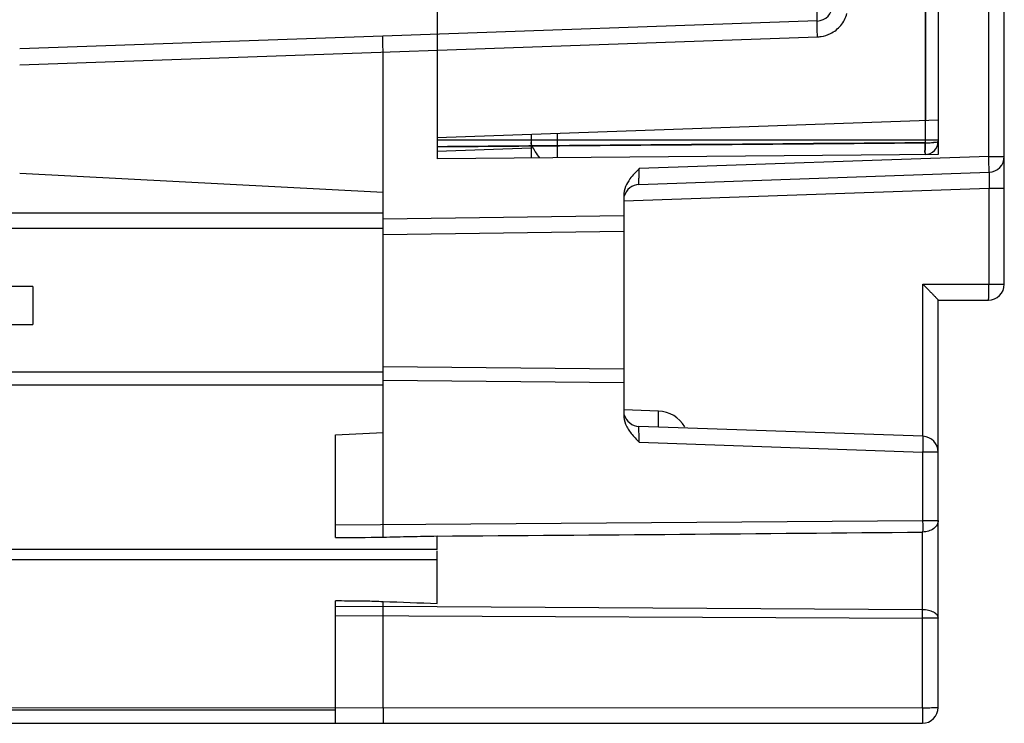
# Model space of a CAD drawing. Header units: millimetres. Extents: x 15 to 116, y 30 to 150.
# Tile 2 of 6: x 79 to 116, y 30 to 57. Entities that reach past the tile are written whole.
import ezdxf

# ---------------------------------------------------------------- set-up
doc = ezdxf.new("R2010")
doc.units = ezdxf.units.MM
doc.header["$LTSCALE"] = 11.747717
doc.layers.get('0').update_dxf_attribs({"linetype": 'CONTINUOUS'})

msp = doc.modelspace()

# ---------------------------------------------------------------- linework, layer by layer
at = {"color": 7}
for p, q in [((116.104, 46.931), (116.104, 110.451)), ((94.654, 109.279), (94.654, 51.674)), ((113.604, 108.618), (113.604, 51.839)), ((113.113, 108.151), (113.122, 53.114)), ((109.025, 56.885), (109.025, 70.625)), ((113.108, 57.627), (113.108, 52.281)), ((115.515, 51.766), (115.515, 57.435)), ((109.025, 56.885), (92.589, 56.311)), ((92.589, 56.311), (78.854, 55.832)), ((78.854, 55.232), (109.035, 56.285)), ((92.604, 37.84), (92.604, 55.712)), ((113.604, 53.131), (94.654, 52.469)), ((98.204, 52.593), (98.204, 51.705)), ((99.187, 52.628), (99.187, 51.713)), ((113.604, 52.381), (94.654, 52.381)), ((94.654, 51.969), (98.204, 52.093)), ((113.604, 51.839), (94.654, 51.674)), ((115.515, 51.766), (102.294, 51.304)), ((115.515, 51.766), (116.104, 51.766)), ((78.854, 51.131), (92.604, 50.41)), ((102.283, 50.704), (115.525, 51.166)), ((101.705, 50.084), (115.525, 50.566)), ((115.525, 50.566), (116.104, 50.566)), ((115.525, 46.931), (115.525, 50.566)), ((101.704, 50.271), (101.704, 41.991)), ((92.604, 49.616), (41.854, 49.616)), ((101.704, 49.52), (92.604, 49.396)), ((92.604, 49.041), (41.854, 49.041)), ((92.604, 48.811), (101.704, 48.941)), ((79.354, 46.848), (53.654, 46.848)), ((79.354, 46.848), (79.354, 45.414)), ((113.025, 46.931), (116.104, 46.931)), ((113.025, 41.183), (113.025, 46.931)), ((113.604, 30.931), (113.604, 46.331)), ((113.605, 46.331), (115.504, 46.331)), ((53.654, 45.414), (79.354, 45.414)), ((41.854, 43.616), (92.604, 43.616)), ((101.704, 43.718), (92.604, 43.812)), ((92.604, 43.306), (101.704, 43.22)), ((92.604, 43.119), (41.854, 43.119)), ((103.025, 42.132), (101.705, 42.178)), ((113.025, 41.183), (102.283, 41.558)), ((90.804, 41.237), (92.604, 41.331)), ((90.804, 37.35), (90.804, 41.237)), ((102.294, 40.958), (113.015, 40.584)), ((113.604, 40.584), (113.015, 40.584)), ((113.015, 40.584), (113.015, 38.002)), ((90.804, 37.833), (113.015, 38.002)), ((113.015, 38.002), (113.604, 38.002)), ((94.654, 36.908), (94.654, 37.413)), ((113.015, 34.621), (113.015, 37.562)), ((94.654, 36.908), (41.854, 36.908)), ((94.654, 36.508), (41.854, 36.508)), ((94.654, 34.862), (94.654, 36.855)), ((90.804, 30.335), (90.804, 34.967)), ((94.653, 34.729), (90.804, 34.745)), ((92.604, 34.74), (92.604, 34.938)), ((113.014, 34.62), (94.653, 34.729)), ((90.804, 34.406), (113.015, 34.303)), ((92.604, 30.921), (92.604, 34.402)), ((113.015, 30.921), (113.015, 34.303)), ((41.854, 30.931), (113.015, 30.921)), ((90.804, 30.831), (41.854, 30.831)), ((41.854, 30.331), (113.004, 30.331))]:
    msp.add_line(p, q, dxfattribs=at)
for centre, radius, start, end in [((109.004, 57.484), 0.6, 271.9985, 359.9664), ((108.994, 57.471), 1.186, 272.0242, 278.5918), ((113.104, 52.335), 0.5, 270.5, 359.9994), ((115.504, 51.766), 0.6, 272, 360), ((102.304, 50.104), 0.6, 92, 164.4233), ((115.504, 46.931), 0.6, 270, 360), ((102.983, 40.933), 1.2, 30.3261, 88.0157), ((102.304, 42.158), 0.6, 195.5616, 268), ((113.004, 40.584), 0.6, 0, 88), ((49.524, 37.607), 43.081, 359.6836, 0.3103), ((35.577, 8313.918), 8276.719, 270.4089679, 270.5360727), ((124.924, 861.563), 827.255, 267.760914, 267.902999), ((29.208, 34.593), 63.396, 359.82784, 0.13456), ((84.757, 34.451), 28.258, 359.6987, 0.3408), ((113.004, 30.931), 0.6, 270, 360)]:
    msp.add_arc(centre, radius, start, end, dxfattribs=at)
for points in [[(109.918, 56.719), (110.025, 56.848), (110.106, 57.004), (110.151, 57.166)], [(109.525, 56.408), (109.674, 56.482), (109.811, 56.59), (109.918, 56.719)], [(109.171, 56.298), (109.293, 56.316), (109.414, 56.354), (109.525, 56.408)], [(102.294, 51.304), (102.169, 51.179), (102.045, 51.053), (101.941, 50.911)], [(101.941, 50.911), (101.876, 50.822), (101.819, 50.726), (101.777, 50.623)], [(101.777, 50.623), (101.732, 50.512), (101.704, 50.391), (101.704, 50.271)], [(101.704, 41.991), (101.704, 41.872), (101.732, 41.751), (101.777, 41.64)], [(101.777, 41.64), (101.828, 41.513), (101.904, 41.395), (101.989, 41.288)], [(101.989, 41.288), (102.082, 41.171), (102.188, 41.064), (102.294, 40.958)], [(90.804, 37.35), (91.404, 37.356), (92.004, 37.363), (92.604, 37.37)]]:
    msp.add_open_spline(points, degree=3, dxfattribs=at)
for points, knots in [([(109.035, 56.284), (109.033, 56.358), (109.029, 56.468), (109.026, 56.609), (109.024, 56.702), (109.023, 56.769), (109.023, 56.813), (109.023, 56.838), (109.023, 56.857), (109.023, 56.872), (109.024, 56.879), (109.024, 56.885), (109.025, 56.885)], [0, 0, 0, 0, 0.369745, 0.548449, 0.70633, 0.832727, 0.883034, 0.92455, 0.957131, 0.980636, 0.994933, 1, 1, 1, 1]), ([(92.604, 55.711), (92.603, 55.75), (92.6, 55.826), (92.597, 55.937), (92.593, 56.04), (92.591, 56.129), (92.589, 56.195), (92.588, 56.238), (92.588, 56.263), (92.588, 56.283), (92.588, 56.298), (92.589, 56.305), (92.588, 56.311), (92.589, 56.311)], [0, 0, 0, 0, 0.193775, 0.381637, 0.554917, 0.706309, 0.830601, 0.881015, 0.922912, 0.956013, 0.980054, 0.994782, 1, 1, 1, 1]), ([(94.654, 52.131), (96.707, 52.147), (100.81, 52.181), (106.961, 52.231), (111.06, 52.264), (113.108, 52.281)], [0, 0, 0, 0, 0.333686, 0.667019, 1, 1, 1, 1]), ([(94.654, 52.131), (96.707, 52.147), (100.81, 52.181), (106.961, 52.231), (111.06, 52.264), (113.108, 52.281)], [0, 0, 0, 0, 0.333686, 0.667019, 1, 1, 1, 1]), ([(113.108, 52.281), (111.06, 52.265), (106.961, 52.231), (100.81, 52.181), (96.707, 52.147), (94.654, 52.131)], [0, 0, 0, 0, 0.332981, 0.666314, 1, 1, 1, 1]), ([(98.529, 51.708), (98.471, 51.789), (98.369, 51.933), (98.254, 52.123), (98.204, 52.242), (98.204, 52.29)], [0, 0, 0, 0, 0.445971, 0.784643, 1, 1, 1, 1]), ([(113.108, 52.281), (113.109, 52.204), (113.124, 52.061), (113.086, 51.946), (113.127, 51.837), (113.108, 51.834)], [0, 0, 0, 0, 0.51655, 0.872939, 1, 1, 1, 1]), ([(113.108, 51.834), (113.127, 51.84), (113.087, 51.945), (113.123, 52.066), (113.109, 52.205), (113.108, 52.281)], [0, 0, 0, 0, 0.132175, 0.493505, 1, 1, 1, 1]), ([(113.108, 51.834), (113.127, 51.84), (113.087, 51.945), (113.123, 52.066), (113.109, 52.205), (113.108, 52.281)], [0, 0, 0, 0, 0.132183, 0.493502, 1, 1, 1, 1]), ([(113.108, 52.281), (113.191, 52.281), (113.346, 52.283), (113.478, 52.303), (113.606, 52.314), (113.604, 52.339)], [0, 0, 0, 0, 0.490801, 0.852128, 1, 1, 1, 1]), ([(113.108, 52.281), (113.19, 52.281), (113.346, 52.281), (113.477, 52.307), (113.604, 52.311), (113.604, 52.335)], [0, 0, 0, 0, 0.48945, 0.85609, 1, 1, 1, 1]), ([(115.525, 51.166), (115.526, 51.166), (115.526, 51.172), (115.527, 51.179), (115.527, 51.194), (115.528, 51.214), (115.527, 51.239), (115.527, 51.282), (115.526, 51.347), (115.524, 51.437), (115.522, 51.54), (115.518, 51.651), (115.516, 51.727), (115.515, 51.766)], [0, 0, 0, 0, 0.005178, 0.019784, 0.043704, 0.0767, 0.118515, 0.168875, 0.293127, 0.444567, 0.617974, 0.806015, 1, 1, 1, 1]), ([(102.283, 50.704), (102.282, 50.704), (102.282, 50.71), (102.281, 50.717), (102.281, 50.732), (102.281, 50.752), (102.281, 50.777), (102.281, 50.82), (102.282, 50.885), (102.284, 50.975), (102.286, 51.077), (102.29, 51.188), (102.292, 51.265), (102.294, 51.304)], [0, 0, 0, 0, 0.005219, 0.020026, 0.044195, 0.077375, 0.119201, 0.169301, 0.292838, 0.444327, 0.61739, 0.804968, 1, 1, 1, 1]), ([(115.525, 51.166), (115.526, 51.166), (115.528, 51.161), (115.529, 51.153), (115.53, 51.138), (115.532, 51.108), (115.533, 51.058), (115.534, 50.985), (115.533, 50.896), (115.531, 50.754), (115.528, 50.643), (115.525, 50.566)], [0, 0, 0, 0, 0.005857, 0.020792, 0.044979, 0.078131, 0.169936, 0.293321, 0.444655, 0.617577, 1, 1, 1, 1]), ([(113.025, 46.931), (113.058, 46.898), (113.124, 46.832), (113.221, 46.734), (113.314, 46.639), (113.401, 46.55), (113.468, 46.481), (113.515, 46.431), (113.545, 46.4), (113.569, 46.374), (113.589, 46.352), (113.596, 46.341), (113.605, 46.333), (113.604, 46.331)], [0, 0, 0, 0, 0.168795, 0.335009, 0.495556, 0.646267, 0.782066, 0.841909, 0.894397, 0.938004, 0.971177, 0.99233, 1, 1, 1, 1]), ([(115.504, 46.331), (115.505, 46.331), (115.507, 46.336), (115.509, 46.344), (115.51, 46.359), (115.513, 46.388), (115.516, 46.439), (115.519, 46.512), (115.522, 46.602), (115.524, 46.743), (115.525, 46.855), (115.525, 46.931)], [0, 0, 0, 0, 0.005947, 0.020825, 0.044888, 0.077957, 0.170145, 0.294289, 0.445529, 0.618663, 1, 1, 1, 1]), ([(103.025, 41.533), (103.024, 41.533), (103.023, 41.538), (103.021, 41.545), (103.02, 41.56), (103.018, 41.589), (103.017, 41.64), (103.016, 41.715), (103.017, 41.807), (103.019, 41.949), (103.022, 42.058), (103.025, 42.132)], [0, 0, 0, 0, 0.005684, 0.02016, 0.043728, 0.076313, 0.16803, 0.294229, 0.45188, 0.63039, 1, 1, 1, 1]), ([(102.294, 40.958), (102.292, 40.997), (102.29, 41.074), (102.286, 41.185), (102.284, 41.287), (102.282, 41.377), (102.281, 41.442), (102.281, 41.485), (102.281, 41.51), (102.281, 41.53), (102.281, 41.546), (102.282, 41.552), (102.282, 41.558), (102.283, 41.558)], [0, 0, 0, 0, 0.19488, 0.382326, 0.555314, 0.706815, 0.830466, 0.880642, 0.922543, 0.955787, 0.979997, 0.994812, 1, 1, 1, 1]), ([(113.025, 41.183), (113.026, 41.183), (113.026, 41.177), (113.027, 41.17), (113.027, 41.155), (113.028, 41.136), (113.027, 41.111), (113.027, 41.067), (113.026, 41.002), (113.024, 40.912), (113.022, 40.81), (113.018, 40.699), (113.016, 40.622), (113.015, 40.584)], [0, 0, 0, 0, 0.005181, 0.019793, 0.043719, 0.076719, 0.118539, 0.1689, 0.293153, 0.44459, 0.617989, 0.806022, 1, 1, 1, 1]), ([(113.015, 38.002), (113.015, 37.961), (113.016, 37.814), (113.016, 37.668), (113.015, 37.562)], [0, 0, 0, 0, 0.278685, 1, 1, 1, 1]), ([(113.604, 38.002), (113.604, 37.945), (113.569, 37.822), (113.433, 37.679), (113.239, 37.585), (113.091, 37.563), (113.015, 37.562)], [0, 0, 0, 0, 0.213878, 0.450527, 0.715822, 1, 1, 1, 1]), ([(92.604, 37.37), (92.946, 37.378), (93.458, 37.391), (94.142, 37.405), (94.483, 37.409), (94.654, 37.413)], [0, 0, 0, 0, 0.500001, 0.75, 1, 1, 1, 1]), ([(90.804, 34.975), (90.954, 34.972), (91.216, 34.959), (91.592, 34.955), (91.929, 34.96), (92.267, 34.951), (92.492, 34.942), (92.604, 34.939)], [0, 0, 0, 0, 0.250014, 0.437491, 0.625006, 0.812489, 1, 1, 1, 1]), ([(113.604, 34.313), (113.604, 34.355), (113.561, 34.449), (113.423, 34.543), (113.234, 34.606), (113.09, 34.621), (113.015, 34.621)], [0, 0, 0, 0, 0.174067, 0.3994, 0.68254, 1, 1, 1, 1]), ([(113.604, 34.313), (113.604, 34.312), (113.598, 34.312), (113.592, 34.311), (113.577, 34.31), (113.558, 34.309), (113.533, 34.308), (113.49, 34.307), (113.426, 34.306), (113.338, 34.305), (113.238, 34.304), (113.128, 34.303), (113.053, 34.303), (113.015, 34.303)], [0, 0, 0, 0, 0.005137, 0.019633, 0.043442, 0.076387, 0.118257, 0.168624, 0.292616, 0.443753, 0.616491, 0.804576, 1, 1, 1, 1]), ([(92.604, 30.921), (92.604, 30.882), (92.604, 30.807), (92.604, 30.697), (92.603, 30.597), (92.603, 30.508), (92.602, 30.436), (92.601, 30.387), (92.6, 30.359), (92.599, 30.344), (92.597, 30.337), (92.597, 30.331), (92.596, 30.331)], [0, 0, 0, 0, 0.194868, 0.383253, 0.556623, 0.707791, 0.831663, 0.923479, 0.956336, 0.980158, 0.994724, 1, 1, 1, 1]), ([(113.015, 30.921), (113.015, 30.882), (113.014, 30.807), (113.014, 30.697), (113.013, 30.597), (113.012, 30.508), (113.01, 30.444), (113.009, 30.402), (113.008, 30.377), (113.007, 30.359), (113.007, 30.344), (113.005, 30.337), (113.005, 30.331), (113.004, 30.331)], [0, 0, 0, 0, 0.194879, 0.383275, 0.55666, 0.707851, 0.831755, 0.881942, 0.923603, 0.956469, 0.980292, 0.994837, 1, 1, 1, 1]), ([(113.015, 30.921), (113.053, 30.921), (113.128, 30.921), (113.238, 30.921), (113.339, 30.922), (113.427, 30.924), (113.491, 30.925), (113.533, 30.926), (113.558, 30.927), (113.577, 30.928), (113.592, 30.929), (113.598, 30.93), (113.604, 30.93), (113.604, 30.931)], [0, 0, 0, 0, 0.194892, 0.383328, 0.556775, 0.707989, 0.831891, 0.882079, 0.923724, 0.956555, 0.980338, 0.994851, 1, 1, 1, 1])]:
    msp.add_open_spline(points, degree=3, knots=knots, dxfattribs=at)

doc.saveas('drawing.dxf')
